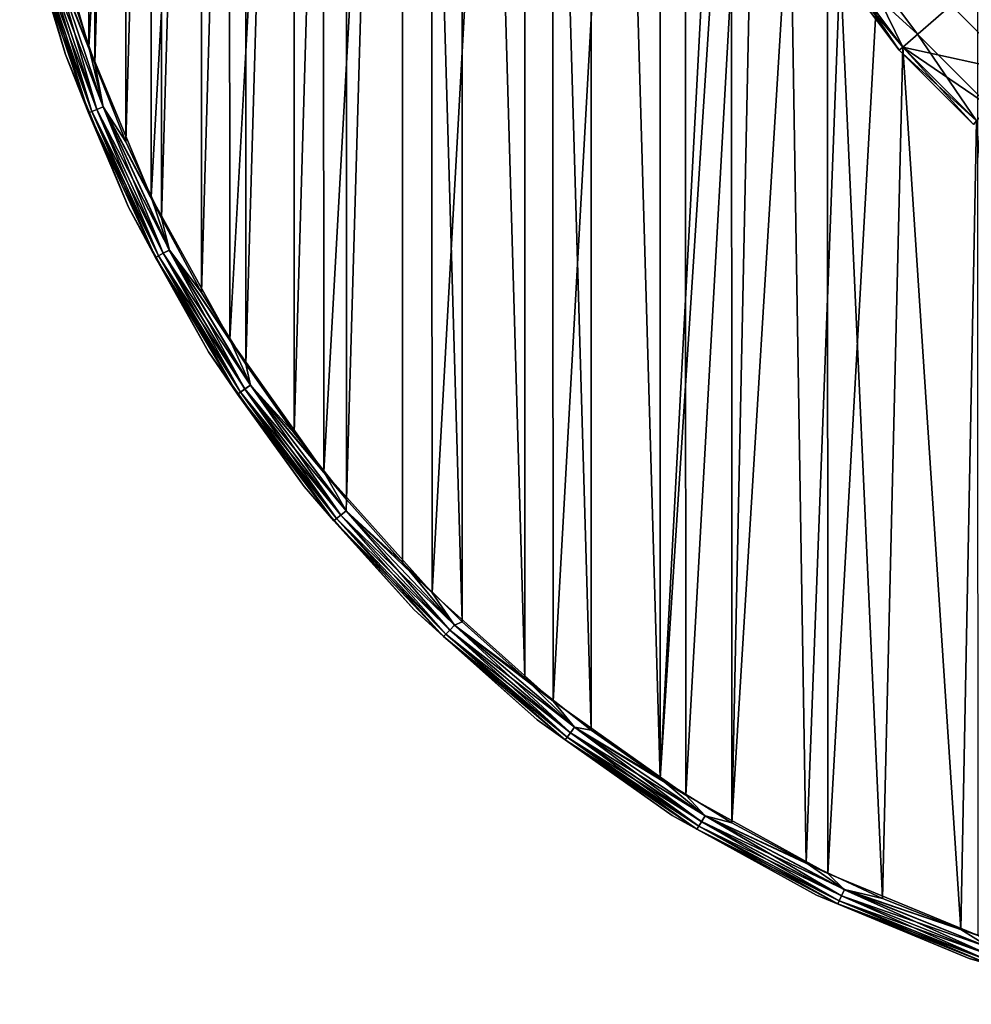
# Model space of a CAD drawing. Header units: metres. Extents: x -30 to 30, y -30 to 30.
# Tile 1 of 13: x -29.2 to -9.9, y -29.2 to -9.2. Entities that reach past the tile are written whole.
import ezdxf

# ---------------------------------------------------------------- set-up
doc = ezdxf.new("R2010")
doc.units = ezdxf.units.M
doc.layers.add('solid_BATH_SPOUT-ROUND_ASM_SW0001', color=7, linetype='CONTINUOUS')

msp = doc.modelspace()

# ---------------------------------------------------------------- linework, layer by layer
at = {"layer": 'solid_BATH_SPOUT-ROUND_ASM_SW0001'}
for points in [[(-9.752437, 27.841335, 38.299999), (-12.810863, 26.573139, 38.299999), (-12.785138, -26.585527, 38.299999)], [(-9.752437, 27.841335, 38.299999), (-12.785138, -26.585527, 38.299999), (-9.72916, -27.849478, 38.299999)], [(-12.810863, 26.573139, 38.299999), (-15.707579, 24.970421, 38.299999), (-15.68154, -24.986782, 38.299999)], [(-12.810863, 26.573139, 38.299999), (-15.68154, -24.986782, 38.299999), (-12.785138, -26.585527, 38.299999)], [(-15.707579, 24.970421, 38.299999), (-18.406103, 23.053532, 38.299999), (-18.380373, -23.074051, 38.299999)], [(-15.707579, 24.970421, 38.299999), (-18.380373, -23.074051, 38.299999), (-15.68154, -24.986782, 38.299999)], [(-16.202929, 24.651876, 31.5), (-16.203005, -24.651827, 31.5), (-17.609312, 23.667744, 31.5)], [(-16.202929, 24.651876, 31.5), (-14.9, 0, 31.5), (-16.203005, -24.651827, 31.5)], [(-17.609312, 23.667744, 31.5), (-17.609385, -23.66769, 31.5), (-18.956011, 22.603531, 31.5)], [(-17.609312, 23.667744, 31.5), (-16.203005, -24.651827, 31.5), (-17.609385, -23.66769, 31.5)], [(-18.406103, 23.053532, 38.299999), (-20.872459, 20.84683, 38.299999), (-20.84812, -20.871172, 38.299999)], [(-18.406103, 23.053532, 38.299999), (-20.84812, -20.871172, 38.299999), (-18.380373, -23.074051, 38.299999)], [(-18.956011, 22.603531, 31.5), (-18.956079, -22.603474, 31.5), (-20.238617, 21.462721, 31.5)], [(-18.956011, 22.603531, 31.5), (-17.609385, -23.66769, 31.5), (-18.956079, -22.603474, 31.5)], [(-20.238617, 21.462721, 31.5), (-20.238682, -21.46266, 31.5), (-21.452707, 20.249229, 31.5)], [(-20.238617, 21.462721, 31.5), (-18.956079, -22.603474, 31.5), (-20.238682, -21.46266, 31.5)], [(-20.872459, 20.84683, 38.299999), (-23.075666, 18.378345, 38.299999), (-23.053759, -18.405819, 38.299999)], [(-20.872459, 20.84683, 38.299999), (-23.053759, -18.405819, 38.299999), (-20.84812, -20.871172, 38.299999)], [(-21.452707, 20.249229, 31.5), (-21.452768, -20.249165, 31.5), (-22.5942, -18.967133, 31.5)], [(-21.452707, 20.249229, 31.5), (-22.5942, -18.967133, 31.5), (-22.594143, 18.967201, 31.5)], [(-21.452707, 20.249229, 31.5), (-20.238682, -21.46266, 31.5), (-21.452768, -20.249165, 31.5)], [(-22.594143, 18.967201, 31.5), (-22.5942, -18.967133, 31.5), (-23.659145, -17.620863, 31.5)], [(-22.594143, 18.967201, 31.5), (-23.659145, -17.620863, 31.5), (-23.659092, 17.620934, 31.5)], [(-23.075666, 18.378345, 38.299999), (-24.988289, 15.679138, 38.299999), (-24.969488, -15.70906, 38.299999)], [(-23.075666, 18.378345, 38.299999), (-24.969488, -15.70906, 38.299999), (-23.053759, -18.405819, 38.299999)], [(-23.659092, 17.620934, 31.5), (-23.659145, -17.620863, 31.5), (-24.643953, -16.214981, 31.5)], [(-23.659092, 17.620934, 31.5), (-24.643953, -16.214981, 31.5), (-24.643904, 16.215055, 31.5)], [(-24.643904, 16.215055, 31.5), (-24.643953, -16.214981, 31.5), (-25.545366, -14.754126, 31.5)], [(-24.643904, 16.215055, 31.5), (-25.545366, -14.754126, 31.5), (-25.545321, 14.754203, 31.5)], [(-24.988289, 15.679138, 38.299999), (-26.586575, 12.782955, 38.299999), (-26.57126, -12.81476, 38.299999)], [(-24.988289, 15.679138, 38.299999), (-26.57126, -12.81476, 38.299999), (-24.969488, -15.70906, 38.299999)], [(-25.545321, 14.754203, 31.5), (-25.545366, -14.754126, 31.5), (-26.360245, -13.243393, 31.5)], [(-25.545321, 14.754203, 31.5), (-26.360245, -13.243393, 31.5), (-26.360205, 13.243472, 31.5)], [(-26.360205, 13.243472, 31.5), (-26.360245, -13.243393, 31.5), (-27.085915, -11.687736, 31.5)], [(-26.360205, 13.243472, 31.5), (-27.085915, -11.687736, 31.5), (-27.08588, 11.687818, 31.5)], [(-26.586575, 12.782955, 38.299999), (-27.850569, 9.726034, 38.299999), (-27.838919, -9.759331, 38.299999)], [(-26.586575, 12.782955, 38.299999), (-27.838919, -9.759331, 38.299999), (-26.57126, -12.81476, 38.299999)], [(-27.08588, 11.687818, 31.5), (-27.085915, -11.687736, 31.5), (-27.719837, -10.092598, 31.5)], [(-27.08588, 11.687818, 31.5), (-27.719837, -10.092598, 31.5), (-27.719807, 10.092682, 31.5)], [(-8.906101, -10.278196, -181.5), (-10.278196, -8.906101, -181.5), (-8.906101, 10.278196, -181.5)], [(-27.719807, 10.092682, 31.5), (-27.719837, -10.092598, 31.5), (-28.259941, -8.463198, 31.5)], [(-27.850569, 9.726034, 38.299999), (-28.756529, -6.581186, 38.299999), (-27.838919, -9.759331, 38.299999)], [(-16.203005, -24.651827, 31.5), (-14.9, 0, 31.5), (-14.748342, -2.12047, 31.5)], [(-16.203005, -24.651827, 31.5), (-14.748342, -2.12047, 31.5), (-14.741672, -25.552555, 31.5)], [(-14.741672, -25.552555, 31.5), (-14.748342, -2.12047, 31.5), (-14.296448, -4.197801, 31.5)], [(-14.741672, -25.552555, 31.5), (-14.296448, -4.197801, 31.5), (-13.553514, -6.189688, 31.5)], [(-14.741672, -25.552555, 31.5), (-13.553514, -6.189688, 31.5), (-13.230246, -26.366844, 31.5)], [(-13.230246, -26.366844, 31.5), (-13.553514, -6.189688, 31.5), (-12.534666, -8.055565, 31.5)], [(-28.573601, -7.933422, 38.275528), (-27.838919, -9.759331, 38.299999), (-28.756529, -6.581186, 38.299999)], [(-29.247837, -6.675628, 37.799999), (-29.247837, -6.675628, 32), (-28.3165, -9.908372, 32)], [(-28.882919, -8.019303, 31.845491), (-28.3165, -9.908372, 32), (-29.247837, -6.675628, 32)], [(-28.3165, -9.908372, 37.799999), (-29.247837, -6.675628, 37.799999), (-28.3165, -9.908372, 32)], [(-28.88306, -8.019342, 37.95406), (-29.247837, -6.675628, 37.799999), (-28.3165, -9.908372, 37.799999)], [(-28.814667, -8.000353, 38.093639), (-28.88306, -8.019342, 37.95406), (-27.846703, -11.09514, 37.95406)], [(-28.8144, -8.000278, 31.70598), (-27.780506, -11.068766, 31.70598), (-28.882919, -8.019303, 31.845491)], [(-28.814667, -8.000353, 38.093639), (-27.780764, -11.068868, 38.093639), (-28.708027, -7.970745, 38.204414)], [(-28.814667, -8.000353, 38.093639), (-27.846703, -11.09514, 37.95406), (-27.780764, -11.068868, 38.093639)], [(-28.707661, -7.970643, 31.595306), (-27.677597, -11.027762, 31.595306), (-28.8144, -8.000278, 31.70598)], [(-27.677597, -11.027762, 31.595306), (-27.780506, -11.068766, 31.70598), (-28.8144, -8.000278, 31.70598)], [(-28.708027, -7.970745, 38.204414), (-27.67795, -11.027904, 38.204414), (-28.573601, -7.933422, 38.275528)], [(-27.780764, -11.068868, 38.093639), (-27.67795, -11.027904, 38.204414), (-28.708027, -7.970745, 38.204414)], [(-28.707661, -7.970643, 31.595306), (-28.57317, -7.933301, 31.524326), (-27.547932, -10.976099, 31.524326)], [(-28.707661, -7.970643, 31.595306), (-27.547932, -10.976099, 31.524326), (-27.677597, -11.027762, 31.595306)], [(-28.573601, -7.933422, 38.275528), (-27.548347, -10.976265, 38.275528), (-27.838919, -9.759331, 38.299999)], [(-27.67795, -11.027904, 38.204414), (-27.548347, -10.976265, 38.275528), (-28.573601, -7.933422, 38.275528)], [(-27.719837, -10.092598, 31.5), (-27.547932, -10.976099, 31.524326), (-28.57317, -7.933301, 31.524326)], [(-28.259941, -8.463198, 31.5), (-27.719837, -10.092598, 31.5), (-28.57317, -7.933301, 31.524326)], [(-12.534813, -8.055344, -136), (-12.198092, -7.839417, -136), (-10.958528, -9.49529, -136)], [(-11.260808, -9.757261, -136.5), (-12.198181, -7.839284, -136.5), (-12.534773, -8.055399, -136.5)], [(-10.95856, -9.495254, 4.5), (-12.198109, -7.839391, 4.5), (-12.534757, -8.05543, 4.5)], [(-12.198187, -7.839273, 5), (-10.958385, -9.495461, 5), (-12.534688, -8.055532, 5)], [(-10.95856, -9.495254, 4.5), (-10.958385, -9.495461, 5), (-12.198187, -7.839273, 5)], [(-10.95856, -9.495254, 4.5), (-12.198187, -7.839273, 5), (-12.198109, -7.839391, 4.5)], [(-12.198181, -7.839284, -136.5), (-10.958383, -9.495464, -136.5), (-12.198092, -7.839417, -136)], [(-11.260808, -9.757261, -136.5), (-10.958383, -9.495464, -136.5), (-12.198181, -7.839284, -136.5)], [(-10.958383, -9.495464, -136.5), (-10.958528, -9.49529, -136), (-12.198092, -7.839417, -136)], [(-27.846703, -11.09514, 37.95406), (-28.88306, -8.019342, 37.95406), (-28.3165, -9.908372, 37.799999)], [(-28.882919, -8.019303, 31.845491), (-27.846567, -11.095087, 31.845491), (-28.3165, -9.908372, 32)], [(-27.780506, -11.068766, 31.70598), (-27.846567, -11.095087, 31.845491), (-28.882919, -8.019303, 31.845491)], [(-13.230246, -26.366844, 31.5), (-12.534666, -8.055565, 31.5), (-11.674406, -27.091663, 31.5)], [(-12.618965, -8.109361, -106.326797), (-12.534817, -8.055332, -106.5), (-11.260476, -9.757648, -106.5)], [(-12.534817, -8.055332, -25), (-12.618965, -8.109361, -25.173204), (-11.33639, -9.822742, -25.173204)], [(-11.33639, -9.822742, -106.326797), (-12.618965, -8.109361, -106.326797), (-11.260476, -9.757648, -106.5)], [(-12.618965, -8.109361, -25.173204), (-12.618965, -8.109361, -106.326797), (-11.33639, -9.822742, -106.326797)], [(-11.33639, -9.822742, -25.173204), (-12.618965, -8.109361, -25.173204), (-11.33639, -9.822742, -106.326797)], [(-12.534817, -8.055332, -106.5), (-12.534813, -8.055344, -136), (-11.260498, -9.757619, -136)], [(-11.260476, -9.757648, -106.5), (-12.534817, -8.055332, -106.5), (-11.260498, -9.757619, -136)], [(-11.260476, -9.757648, -25), (-12.534817, -8.055332, -25), (-11.33639, -9.822742, -25.173204)], [(-12.534757, -8.05543, 4.5), (-12.534817, -8.055332, -25), (-11.260476, -9.757648, -25)], [(-11.260498, -9.757619, -136), (-12.534813, -8.055344, -136), (-10.958528, -9.49529, -136)], [(-11.260808, -9.757261, -136.5), (-12.534773, -8.055399, -136.5), (-12.534676, -8.055552, -180.199997)], [(-11.260433, -9.757692, 4.5), (-12.534757, -8.05543, 4.5), (-11.260476, -9.757648, -25)], [(-10.95856, -9.495254, 4.5), (-12.534757, -8.05543, 4.5), (-11.260433, -9.757692, 4.5)], [(-10.958385, -9.495461, 5), (-11.260658, -9.757437, 5), (-12.534688, -8.055532, 5)], [(-12.534666, -8.055565, 31.5), (-12.534688, -8.055532, 5), (-11.260658, -9.757437, 5)], [(-11.260665, -9.757429, -180.199997), (-12.534676, -8.055552, -180.199997), (-10.278196, -8.906101, -181.5)], [(-11.260808, -9.757261, -136.5), (-12.534676, -8.055552, -180.199997), (-11.260665, -9.757429, -180.199997)], [(-11.260658, -9.757437, 31.5), (-12.534666, -8.055565, 31.5), (-11.260658, -9.757437, 5)], [(-11.674406, -27.091663, 31.5), (-12.534666, -8.055565, 31.5), (-11.260658, -9.757437, 31.5)], [(-11.260665, -9.757429, -180.199997), (-10.278196, -8.906101, -181.5), (-8.906101, -10.278196, -181.5)], [(-9.757571, -11.260538, -136.5), (-10.958383, -9.495464, -136.5), (-11.260808, -9.757261, -136.5)], [(-10.958385, -9.495461, 5), (-9.4955, -10.958351, 5), (-11.260658, -9.757437, 5)], [(-11.260498, -9.757619, -136), (-10.958528, -9.49529, -136), (-9.495667, -10.958204, -136)], [(-9.495743, -10.958138, 4.5), (-10.95856, -9.495254, 4.5), (-11.260433, -9.757692, 4.5)], [(-9.495743, -10.958138, 4.5), (-10.958385, -9.495461, 5), (-10.95856, -9.495254, 4.5)], [(-10.958383, -9.495464, -136.5), (-9.495667, -10.958204, -136), (-10.958528, -9.49529, -136)], [(-9.495743, -10.958138, 4.5), (-9.4955, -10.958351, 5), (-10.958385, -9.495461, 5)], [(-10.958383, -9.495464, -136.5), (-9.495494, -10.958356, -136.5), (-9.495667, -10.958204, -136)], [(-9.757571, -11.260538, -136.5), (-9.495494, -10.958356, -136.5), (-10.958383, -9.495464, -136.5)], [(-27.548347, -10.976265, 38.275528), (-26.57126, -12.81476, 38.299999), (-27.838919, -9.759331, 38.299999)], [(-11.674406, -27.091663, 31.5), (-11.260658, -9.757437, 31.5), (-10.079431, -27.72463, 31.5)], [(-11.33639, -9.822742, -106.326797), (-11.260476, -9.757648, -106.5), (-9.757229, -11.260839, -106.5)], [(-11.260476, -9.757648, -25), (-11.33639, -9.822742, -25.173204), (-9.822742, -11.33639, -25.173204)], [(-9.822742, -11.33639, -106.326797), (-11.33639, -9.822742, -106.326797), (-9.757229, -11.260839, -106.5)], [(-11.33639, -9.822742, -25.173204), (-11.33639, -9.822742, -106.326797), (-9.822742, -11.33639, -106.326797)], [(-9.822742, -11.33639, -25.173204), (-11.33639, -9.822742, -25.173204), (-9.822742, -11.33639, -106.326797)], [(-9.757571, -11.260538, -136.5), (-11.260808, -9.757261, -136.5), (-11.260665, -9.757429, -180.199997)], [(-9.757421, -11.260673, -180.199997), (-11.260665, -9.757429, -180.199997), (-8.906101, -10.278196, -181.5)], [(-9.757571, -11.260538, -136.5), (-11.260665, -9.757429, -180.199997), (-9.757421, -11.260673, -180.199997)], [(-9.4955, -10.958351, 5), (-9.75741, -11.260683, 5), (-11.260658, -9.757437, 5)], [(-9.757437, -11.260658, 31.5), (-11.260658, -9.757437, 5), (-9.75741, -11.260683, 5)], [(-9.757437, -11.260658, 31.5), (-11.260658, -9.757437, 31.5), (-11.260658, -9.757437, 5)], [(-10.079431, -27.72463, 31.5), (-11.260658, -9.757437, 31.5), (-9.757437, -11.260658, 31.5)], [(-9.757227, -11.260835, -136), (-11.260498, -9.757619, -136), (-9.495667, -10.958204, -136)], [(-11.260476, -9.757648, -106.5), (-11.260498, -9.757619, -136), (-9.757227, -11.260835, -136)], [(-9.757229, -11.260839, -106.5), (-11.260476, -9.757648, -106.5), (-9.757227, -11.260835, -136)], [(-9.757229, -11.260839, -25), (-11.260476, -9.757648, -25), (-9.822742, -11.33639, -25.173204)], [(-11.260433, -9.757692, 4.5), (-11.260476, -9.757648, -25), (-9.757229, -11.260839, -25)], [(-9.757192, -11.260864, 4.5), (-11.260433, -9.757692, 4.5), (-9.757229, -11.260839, -25)], [(-9.495743, -10.958138, 4.5), (-11.260433, -9.757692, 4.5), (-9.757192, -11.260864, 4.5)], [(-28.3165, -9.908372, 37.799999), (-28.3165, -9.908372, 32), (-27.029066, -13.016512, 32)], [(-27.846567, -11.095087, 31.845491), (-27.029066, -13.016512, 32), (-28.3165, -9.908372, 32)], [(-27.029066, -13.016512, 37.799999), (-28.3165, -9.908372, 37.799999), (-27.029066, -13.016512, 32)], [(-27.846703, -11.09514, 37.95406), (-28.3165, -9.908372, 37.799999), (-27.029066, -13.016512, 37.799999)], [(-27.719837, -10.092598, 31.5), (-27.085915, -11.687736, 31.5), (-27.547932, -10.976099, 31.524326)], [(-27.67795, -11.027904, 38.204414), (-26.323376, -13.95577, 38.204414), (-27.548347, -10.976265, 38.275528)], [(-27.677597, -11.027762, 31.595306), (-27.547932, -10.976099, 31.524326), (-26.199718, -13.890212, 31.524326)], [(-27.548347, -10.976265, 38.275528), (-26.200115, -13.890422, 38.275528), (-26.57126, -12.81476, 38.299999)], [(-26.323376, -13.95577, 38.204414), (-26.200115, -13.890422, 38.275528), (-27.548347, -10.976265, 38.275528)], [(-26.360245, -13.243393, 31.5), (-26.199718, -13.890212, 31.524326), (-27.547932, -10.976099, 31.524326)], [(-27.085915, -11.687736, 31.5), (-26.360245, -13.243393, 31.5), (-27.547932, -10.976099, 31.524326)], [(-27.780764, -11.068868, 38.093639), (-27.846703, -11.09514, 37.95406), (-26.48387, -14.040858, 37.95406)], [(-26.48387, -14.040858, 37.95406), (-27.846703, -11.09514, 37.95406), (-27.029066, -13.016512, 37.799999)], [(-27.780506, -11.068766, 31.70598), (-26.420912, -14.007481, 31.70598), (-27.846567, -11.095087, 31.845491)], [(-27.846567, -11.095087, 31.845491), (-26.48374, -14.040791, 31.845491), (-27.029066, -13.016512, 32)], [(-26.420912, -14.007481, 31.70598), (-26.48374, -14.040791, 31.845491), (-27.846567, -11.095087, 31.845491)], [(-27.780764, -11.068868, 38.093639), (-26.421156, -14.00761, 38.093639), (-27.67795, -11.027904, 38.204414)], [(-27.780764, -11.068868, 38.093639), (-26.48387, -14.040858, 37.95406), (-26.421156, -14.00761, 38.093639)], [(-27.677597, -11.027762, 31.595306), (-26.323038, -13.955592, 31.595306), (-27.780506, -11.068766, 31.70598)], [(-26.323038, -13.955592, 31.595306), (-26.420912, -14.007481, 31.70598), (-27.780506, -11.068766, 31.70598)], [(-26.421156, -14.00761, 38.093639), (-26.323376, -13.95577, 38.204414), (-27.67795, -11.027904, 38.204414)], [(-27.677597, -11.027762, 31.595306), (-26.199718, -13.890212, 31.524326), (-26.323038, -13.955592, 31.595306)], [(-10.079431, -27.72463, 31.5), (-9.757437, -11.260658, 31.5), (-8.450212, -28.263826, 31.5)], [(-26.200115, -13.890422, 38.275528), (-24.969488, -15.70906, 38.299999), (-26.57126, -12.81476, 38.299999)], [(-27.029066, -13.016512, 37.799999), (-27.029066, -13.016512, 32), (-25.401726, -15.960962, 32)], [(-26.48374, -14.040791, 31.845491), (-25.401726, -15.960962, 32), (-27.029066, -13.016512, 32)], [(-25.401726, -15.960962, 37.799999), (-27.029066, -13.016512, 37.799999), (-25.401726, -15.960962, 32)], [(-26.48387, -14.040858, 37.95406), (-27.029066, -13.016512, 37.799999), (-25.401726, -15.960962, 37.799999)], [(-26.360245, -13.243393, 31.5), (-25.545366, -14.754126, 31.5), (-26.199718, -13.890212, 31.524326)], [(-26.421156, -14.00761, 38.093639), (-26.48387, -14.040858, 37.95406), (-24.810535, -16.82196, 37.95406)], [(-26.420912, -14.007481, 31.70598), (-24.751556, -16.781971, 31.70598), (-26.48374, -14.040791, 31.845491)], [(-26.421156, -14.00761, 38.093639), (-24.751785, -16.782127, 38.093639), (-26.323376, -13.95577, 38.204414)], [(-26.421156, -14.00761, 38.093639), (-24.810535, -16.82196, 37.95406), (-24.751785, -16.782127, 38.093639)], [(-26.323038, -13.955592, 31.595306), (-24.659866, -16.719805, 31.595306), (-26.420912, -14.007481, 31.70598)], [(-24.659866, -16.719805, 31.595306), (-24.751556, -16.781971, 31.70598), (-26.420912, -14.007481, 31.70598)], [(-26.323376, -13.95577, 38.204414), (-24.660183, -16.720018, 38.204414), (-26.200115, -13.890422, 38.275528)], [(-24.751785, -16.782127, 38.093639), (-24.660183, -16.720018, 38.204414), (-26.323376, -13.95577, 38.204414)], [(-26.323038, -13.955592, 31.595306), (-26.199718, -13.890212, 31.524326), (-24.54434, -16.641476, 31.524326)], [(-26.323038, -13.955592, 31.595306), (-24.54434, -16.641476, 31.524326), (-24.659866, -16.719805, 31.595306)], [(-26.200115, -13.890422, 38.275528), (-24.54471, -16.641727, 38.275528), (-24.969488, -15.70906, 38.299999)], [(-24.660183, -16.720018, 38.204414), (-24.54471, -16.641727, 38.275528), (-26.200115, -13.890422, 38.275528)], [(-24.643953, -16.214981, 31.5), (-24.54434, -16.641476, 31.524326), (-26.199718, -13.890212, 31.524326)], [(-25.545366, -14.754126, 31.5), (-24.643953, -16.214981, 31.5), (-26.199718, -13.890212, 31.524326)], [(-24.810535, -16.82196, 37.95406), (-26.48387, -14.040858, 37.95406), (-25.401726, -15.960962, 37.799999)], [(-26.48374, -14.040791, 31.845491), (-24.810415, -16.821878, 31.845491), (-25.401726, -15.960962, 32)], [(-24.751556, -16.781971, 31.70598), (-24.810415, -16.821878, 31.845491), (-26.48374, -14.040791, 31.845491)], [(-24.54471, -16.641727, 38.275528), (-23.053759, -18.405819, 38.299999), (-24.969488, -15.70906, 38.299999)], [(-25.401726, -15.960962, 37.799999), (-25.401726, -15.960962, 32), (-23.454945, -18.704695, 32)], [(-24.810415, -16.821878, 31.845491), (-23.454945, -18.704695, 32), (-25.401726, -15.960962, 32)], [(-23.454945, -18.704695, 37.799999), (-25.401726, -15.960962, 37.799999), (-23.454945, -18.704695, 32)], [(-24.810535, -16.82196, 37.95406), (-25.401726, -15.960962, 37.799999), (-23.454945, -18.704695, 37.799999)], [(-24.643953, -16.214981, 31.5), (-23.659145, -17.620863, 31.5), (-24.54434, -16.641476, 31.524326)], [(-24.751785, -16.782127, 38.093639), (-24.810535, -16.82196, 37.95406), (-22.846321, -19.40584, 37.95406)], [(-22.846321, -19.40584, 37.95406), (-24.810535, -16.82196, 37.95406), (-23.454945, -18.704695, 37.799999)], [(-24.751556, -16.781971, 31.70598), (-22.792011, -19.359709, 31.70598), (-24.810415, -16.821878, 31.845491)], [(-24.810415, -16.821878, 31.845491), (-22.84621, -19.405746, 31.845491), (-23.454945, -18.704695, 32)], [(-22.792011, -19.359709, 31.70598), (-22.84621, -19.405746, 31.845491), (-24.810415, -16.821878, 31.845491)], [(-24.751785, -16.782127, 38.093639), (-22.792223, -19.359888, 38.093639), (-24.660183, -16.720018, 38.204414)], [(-24.751785, -16.782127, 38.093639), (-22.846321, -19.40584, 37.95406), (-22.792223, -19.359888, 38.093639)], [(-24.659866, -16.719805, 31.595306), (-22.707581, -19.287992, 31.595306), (-24.751556, -16.781971, 31.70598)], [(-22.707581, -19.287992, 31.595306), (-22.792011, -19.359709, 31.70598), (-24.751556, -16.781971, 31.70598)], [(-24.660183, -16.720018, 38.204414), (-22.70787, -19.28824, 38.204414), (-24.54471, -16.641727, 38.275528)], [(-22.792223, -19.359888, 38.093639), (-22.70787, -19.28824, 38.204414), (-24.660183, -16.720018, 38.204414)], [(-24.659866, -16.719805, 31.595306), (-24.54434, -16.641476, 31.524326), (-22.6012, -19.197632, 31.524326)], [(-24.659866, -16.719805, 31.595306), (-22.6012, -19.197632, 31.524326), (-22.707581, -19.287992, 31.595306)], [(-24.54471, -16.641727, 38.275528), (-22.601542, -19.197922, 38.275528), (-23.053759, -18.405819, 38.299999)], [(-22.70787, -19.28824, 38.204414), (-22.601542, -19.197922, 38.275528), (-24.54471, -16.641727, 38.275528)], [(-22.5942, -18.967133, 31.5), (-22.6012, -19.197632, 31.524326), (-24.54434, -16.641476, 31.524326)], [(-23.659145, -17.620863, 31.5), (-22.5942, -18.967133, 31.5), (-24.54434, -16.641476, 31.524326)], [(-22.601542, -19.197922, 38.275528), (-20.84812, -20.871172, 38.299999), (-23.053759, -18.405819, 38.299999)], [(-23.454945, -18.704695, 37.799999), (-23.454945, -18.704695, 32), (-21.213203, -21.213203, 32)], [(-22.84621, -19.405746, 31.845491), (-21.213203, -21.213203, 32), (-23.454945, -18.704695, 32)], [(-21.213203, -21.213203, 37.799999), (-23.454945, -18.704695, 37.799999), (-21.213203, -21.213203, 32)], [(-22.846321, -19.40584, 37.95406), (-23.454945, -18.704695, 37.799999), (-21.213203, -21.213203, 37.799999)], [(-22.5942, -18.967133, 31.5), (-21.452768, -20.249165, 31.5), (-22.6012, -19.197632, 31.524326)], [(-22.70787, -19.28824, 38.204414), (-20.48933, -21.630323, 38.204414), (-22.601542, -19.197922, 38.275528)], [(-22.707581, -19.287992, 31.595306), (-22.6012, -19.197632, 31.524326), (-20.393082, -21.528713, 31.524326)], [(-22.601542, -19.197922, 38.275528), (-20.393389, -21.529039, 38.275528), (-20.84812, -20.871172, 38.299999)], [(-20.48933, -21.630323, 38.204414), (-20.393389, -21.529039, 38.275528), (-22.601542, -19.197922, 38.275528)], [(-21.452768, -20.249165, 31.5), (-20.393082, -21.528713, 31.524326), (-22.6012, -19.197632, 31.524326)], [(-22.792223, -19.359888, 38.093639), (-22.846321, -19.40584, 37.95406), (-20.614254, -21.762203, 37.95406)], [(-20.614254, -21.762203, 37.95406), (-22.846321, -19.40584, 37.95406), (-21.213203, -21.213203, 37.799999)], [(-22.792011, -19.359709, 31.70598), (-20.56525, -21.710472, 31.70598), (-22.84621, -19.405746, 31.845491)], [(-22.84621, -19.405746, 31.845491), (-20.614155, -21.762098, 31.845491), (-21.213203, -21.213203, 32)], [(-20.56525, -21.710472, 31.70598), (-20.614155, -21.762098, 31.845491), (-22.84621, -19.405746, 31.845491)], [(-22.792223, -19.359888, 38.093639), (-20.565441, -21.710672, 38.093639), (-22.70787, -19.28824, 38.204414)], [(-22.792223, -19.359888, 38.093639), (-20.614254, -21.762203, 37.95406), (-20.565441, -21.710672, 38.093639)], [(-22.707581, -19.287992, 31.595306), (-20.489069, -21.630047, 31.595306), (-22.792011, -19.359709, 31.70598)], [(-20.489069, -21.630047, 31.595306), (-20.56525, -21.710472, 31.70598), (-22.792011, -19.359709, 31.70598)], [(-20.565441, -21.710672, 38.093639), (-20.48933, -21.630323, 38.204414), (-22.70787, -19.28824, 38.204414)], [(-22.707581, -19.287992, 31.595306), (-20.393082, -21.528713, 31.524326), (-20.489069, -21.630047, 31.595306)], [(-21.452768, -20.249165, 31.5), (-20.238682, -21.46266, 31.5), (-20.393082, -21.528713, 31.524326)], [(-20.393389, -21.529039, 38.275528), (-18.380373, -23.074051, 38.299999), (-20.84812, -20.871172, 38.299999)], [(-21.213203, -21.213203, 37.799999), (-21.213203, -21.213203, 32), (-18.704695, -23.454945, 32)], [(-20.614155, -21.762098, 31.845491), (-18.704695, -23.454945, 32), (-21.213203, -21.213203, 32)], [(-18.704695, -23.454945, 37.799999), (-21.213203, -21.213203, 37.799999), (-18.704695, -23.454945, 32)], [(-20.614254, -21.762203, 37.95406), (-21.213203, -21.213203, 37.799999), (-18.704695, -23.454945, 37.799999)], [(-20.565441, -21.710672, 38.093639), (-18.097549, -23.806919, 38.093639), (-20.48933, -21.630323, 38.204414)], [(-20.489069, -21.630047, 31.595306), (-18.030342, -23.71851, 31.595306), (-20.56525, -21.710472, 31.70598)], [(-20.48933, -21.630323, 38.204414), (-18.030573, -23.718813, 38.204414), (-20.393389, -21.529039, 38.275528)], [(-18.097549, -23.806919, 38.093639), (-18.030573, -23.718813, 38.204414), (-20.48933, -21.630323, 38.204414)], [(-20.489069, -21.630047, 31.595306), (-20.393082, -21.528713, 31.524326), (-17.945873, -23.607391, 31.524326)], [(-20.489069, -21.630047, 31.595306), (-17.945873, -23.607391, 31.524326), (-18.030342, -23.71851, 31.595306)], [(-20.393389, -21.529039, 38.275528), (-17.946144, -23.607748, 38.275528), (-18.380373, -23.074051, 38.299999)], [(-18.030573, -23.718813, 38.204414), (-17.946144, -23.607748, 38.275528), (-20.393389, -21.529039, 38.275528)], [(-20.238682, -21.46266, 31.5), (-18.956079, -22.603474, 31.5), (-20.393082, -21.528713, 31.524326)], [(-18.956079, -22.603474, 31.5), (-17.945873, -23.607391, 31.524326), (-20.393082, -21.528713, 31.524326)], [(-20.565441, -21.710672, 38.093639), (-20.614254, -21.762203, 37.95406), (-18.140505, -23.863426, 37.95406)], [(-18.140505, -23.863426, 37.95406), (-20.614254, -21.762203, 37.95406), (-18.704695, -23.454945, 37.799999)], [(-20.56525, -21.710472, 31.70598), (-18.097382, -23.806698, 31.70598), (-20.614155, -21.762098, 31.845491)], [(-20.614155, -21.762098, 31.845491), (-18.140417, -23.86331, 31.845491), (-18.704695, -23.454945, 32)], [(-18.097382, -23.806698, 31.70598), (-18.140417, -23.86331, 31.845491), (-20.614155, -21.762098, 31.845491)], [(-20.565441, -21.710672, 38.093639), (-18.140505, -23.863426, 37.95406), (-18.097549, -23.806919, 38.093639)], [(-18.030342, -23.71851, 31.595306), (-18.097382, -23.806698, 31.70598), (-20.56525, -21.710472, 31.70598)], [(-18.956079, -22.603474, 31.5), (-17.609385, -23.66769, 31.5), (-17.945873, -23.607391, 31.524326)], [(-17.946144, -23.607748, 38.275528), (-15.68154, -24.986782, 38.299999), (-18.380373, -23.074051, 38.299999)], [(-18.704695, -23.454945, 37.799999), (-18.704695, -23.454945, 32), (-15.960962, -25.401726, 32)], [(-18.140417, -23.86331, 31.845491), (-15.960962, -25.401726, 32), (-18.704695, -23.454945, 32)], [(-15.960962, -25.401726, 37.799999), (-18.704695, -23.454945, 37.799999), (-15.960962, -25.401726, 32)], [(-18.140505, -23.863426, 37.95406), (-18.704695, -23.454945, 37.799999), (-15.960962, -25.401726, 37.799999)], [(-18.030573, -23.718813, 38.204414), (-15.360422, -25.529219, 38.204414), (-17.946144, -23.607748, 38.275528)], [(-18.030342, -23.71851, 31.595306), (-17.945873, -23.607391, 31.524326), (-15.288265, -25.409294, 31.524326)], [(-17.946144, -23.607748, 38.275528), (-15.288496, -25.409678, 38.275528), (-15.68154, -24.986782, 38.299999)], [(-15.360422, -25.529219, 38.204414), (-15.288496, -25.409678, 38.275528), (-17.946144, -23.607748, 38.275528)], [(-16.203005, -24.651827, 31.5), (-15.288265, -25.409294, 31.524326), (-17.945873, -23.607391, 31.524326)], [(-17.609385, -23.66769, 31.5), (-16.203005, -24.651827, 31.5), (-17.945873, -23.607391, 31.524326)], [(-18.097549, -23.806919, 38.093639), (-18.140505, -23.863426, 37.95406), (-15.454074, -25.684872, 37.95406)], [(-18.097382, -23.806698, 31.70598), (-15.417337, -25.623814, 31.70598), (-18.140417, -23.86331, 31.845491)], [(-18.097549, -23.806919, 38.093639), (-15.41748, -25.62405, 38.093639), (-18.030573, -23.718813, 38.204414)], [(-18.097549, -23.806919, 38.093639), (-15.454074, -25.684872, 37.95406), (-15.41748, -25.62405, 38.093639)], [(-18.030342, -23.71851, 31.595306), (-15.360225, -25.528893, 31.595306), (-18.097382, -23.806698, 31.70598)], [(-15.360225, -25.528893, 31.595306), (-15.417337, -25.623814, 31.70598), (-18.097382, -23.806698, 31.70598)], [(-15.41748, -25.62405, 38.093639), (-15.360422, -25.529219, 38.204414), (-18.030573, -23.718813, 38.204414)], [(-18.030342, -23.71851, 31.595306), (-15.288265, -25.409294, 31.524326), (-15.360225, -25.528893, 31.595306)], [(-15.454074, -25.684872, 37.95406), (-18.140505, -23.863426, 37.95406), (-15.960962, -25.401726, 37.799999)], [(-18.140417, -23.86331, 31.845491), (-15.454, -25.684746, 31.845491), (-15.960962, -25.401726, 32)], [(-15.417337, -25.623814, 31.70598), (-15.454, -25.684746, 31.845491), (-18.140417, -23.86331, 31.845491)], [(-16.203005, -24.651827, 31.5), (-14.741672, -25.552555, 31.5), (-15.288265, -25.409294, 31.524326)], [(-15.288496, -25.409678, 38.275528), (-12.785138, -26.585527, 38.299999), (-15.68154, -24.986782, 38.299999)], [(-15.960962, -25.401726, 37.799999), (-15.960962, -25.401726, 32), (-13.016512, -27.029066, 32)], [(-15.454, -25.684746, 31.845491), (-13.016512, -27.029066, 32), (-15.960962, -25.401726, 32)], [(-13.016512, -27.029066, 37.799999), (-15.960962, -25.401726, 37.799999), (-13.016512, -27.029066, 32)], [(-15.454074, -25.684872, 37.95406), (-15.960962, -25.401726, 37.799999), (-13.016512, -27.029066, 37.799999)], [(-15.360422, -25.529219, 38.204414), (-12.510184, -27.040319, 38.204414), (-15.288496, -25.409678, 38.275528)], [(-15.360225, -25.528893, 31.595306), (-15.288265, -25.409294, 31.524326), (-12.451417, -26.913296, 31.524326)], [(-15.288496, -25.409678, 38.275528), (-12.451605, -26.913704, 38.275528), (-12.785138, -26.585527, 38.299999)], [(-12.510184, -27.040319, 38.204414), (-12.451605, -26.913704, 38.275528), (-15.288496, -25.409678, 38.275528)], [(-13.230246, -26.366844, 31.5), (-12.451417, -26.913296, 31.524326), (-15.288265, -25.409294, 31.524326)], [(-14.741672, -25.552555, 31.5), (-13.230246, -26.366844, 31.5), (-15.288265, -25.409294, 31.524326)], [(-15.41748, -25.62405, 38.093639), (-15.454074, -25.684872, 37.95406), (-12.586459, -27.205185, 37.95406)], [(-15.417337, -25.623814, 31.70598), (-12.556539, -27.140512, 31.70598), (-15.454, -25.684746, 31.845491)], [(-15.41748, -25.62405, 38.093639), (-12.556655, -27.140764, 38.093639), (-15.360422, -25.529219, 38.204414)], [(-15.41748, -25.62405, 38.093639), (-12.586459, -27.205185, 37.95406), (-12.556655, -27.140764, 38.093639)], [(-15.360225, -25.528893, 31.595306), (-12.510024, -27.039974, 31.595306), (-15.417337, -25.623814, 31.70598)], [(-12.510024, -27.039974, 31.595306), (-12.556539, -27.140512, 31.70598), (-15.417337, -25.623814, 31.70598)], [(-12.556655, -27.140764, 38.093639), (-12.510184, -27.040319, 38.204414), (-15.360422, -25.529219, 38.204414)], [(-15.360225, -25.528893, 31.595306), (-12.451417, -26.913296, 31.524326), (-12.510024, -27.039974, 31.595306)], [(-12.586459, -27.205185, 37.95406), (-15.454074, -25.684872, 37.95406), (-13.016512, -27.029066, 37.799999)], [(-15.454, -25.684746, 31.845491), (-12.586397, -27.205053, 31.845491), (-13.016512, -27.029066, 32)], [(-12.556539, -27.140512, 31.70598), (-12.586397, -27.205053, 31.845491), (-15.454, -25.684746, 31.845491)], [(-13.230246, -26.366844, 31.5), (-11.674406, -27.091663, 31.5), (-12.451417, -26.913296, 31.524326)], [(-12.451605, -26.913704, 38.275528), (-9.72916, -27.849478, 38.299999), (-12.785138, -26.585527, 38.299999)], [(-13.016512, -27.029066, 37.799999), (-13.016512, -27.029066, 32), (-9.908372, -28.3165, 32)], [(-12.586397, -27.205053, 31.845491), (-9.908372, -28.3165, 32), (-13.016512, -27.029066, 32)], [(-9.908372, -28.3165, 37.799999), (-13.016512, -27.029066, 37.799999), (-9.908372, -28.3165, 32)], [(-12.586459, -27.205185, 37.95406), (-13.016512, -27.029066, 37.799999), (-9.908372, -28.3165, 37.799999)], [(-12.556655, -27.140764, 38.093639), (-9.548615, -28.339277, 38.093639), (-12.510184, -27.040319, 38.204414)], [(-12.510024, -27.039974, 31.595306), (-9.513154, -28.234035, 31.595306), (-12.556539, -27.140512, 31.70598)], [(-12.510184, -27.040319, 38.204414), (-9.513276, -28.234398, 38.204414), (-12.451605, -26.913704, 38.275528)], [(-9.548615, -28.339277, 38.093639), (-9.513276, -28.234398, 38.204414), (-12.510184, -27.040319, 38.204414)], [(-12.510024, -27.039974, 31.595306), (-12.451417, -26.913296, 31.524326), (-9.468587, -28.101765, 31.524326)], [(-12.510024, -27.039974, 31.595306), (-9.468587, -28.101765, 31.524326), (-9.513154, -28.234035, 31.595306)], [(-12.451605, -26.913704, 38.275528), (-9.46873, -28.102188, 38.275528), (-9.72916, -27.849478, 38.299999)], [(-9.513276, -28.234398, 38.204414), (-9.46873, -28.102188, 38.275528), (-12.451605, -26.913704, 38.275528)], [(-10.079431, -27.72463, 31.5), (-9.468587, -28.101765, 31.524326), (-12.451417, -26.913296, 31.524326)], [(-11.674406, -27.091663, 31.5), (-10.079431, -27.72463, 31.5), (-12.451417, -26.913296, 31.524326)], [(-12.556655, -27.140764, 38.093639), (-12.586459, -27.205185, 37.95406), (-9.571279, -28.406542, 37.95406)], [(-9.571279, -28.406542, 37.95406), (-12.586459, -27.205185, 37.95406), (-9.908372, -28.3165, 37.799999)], [(-12.556539, -27.140512, 31.70598), (-9.548526, -28.339014, 31.70598), (-12.586397, -27.205053, 31.845491)], [(-12.586397, -27.205053, 31.845491), (-9.571232, -28.406404, 31.845491), (-9.908372, -28.3165, 32)], [(-9.548526, -28.339014, 31.70598), (-9.571232, -28.406404, 31.845491), (-12.586397, -27.205053, 31.845491)], [(-12.556655, -27.140764, 38.093639), (-9.571279, -28.406542, 37.95406), (-9.548615, -28.339277, 38.093639)], [(-9.513154, -28.234035, 31.595306), (-9.548526, -28.339014, 31.70598), (-12.556539, -27.140512, 31.70598)], [(-10.079431, -27.72463, 31.5), (-8.450212, -28.263826, 31.5), (-9.468587, -28.101765, 31.524326)], [(-9.908372, -28.3165, 37.799999), (-9.908372, -28.3165, 32), (-6.675628, -29.247837, 32)], [(-9.571232, -28.406404, 31.845491), (-6.675628, -29.247837, 32), (-9.908372, -28.3165, 32)], [(-6.675628, -29.247837, 37.799999), (-9.908372, -28.3165, 37.799999), (-6.675628, -29.247837, 32)], [(-9.571279, -28.406542, 37.95406), (-9.908372, -28.3165, 37.799999), (-6.675628, -29.247837, 37.799999)]]:
    msp.add_3dface(points, dxfattribs=at)

doc.saveas('drawing.dxf')
